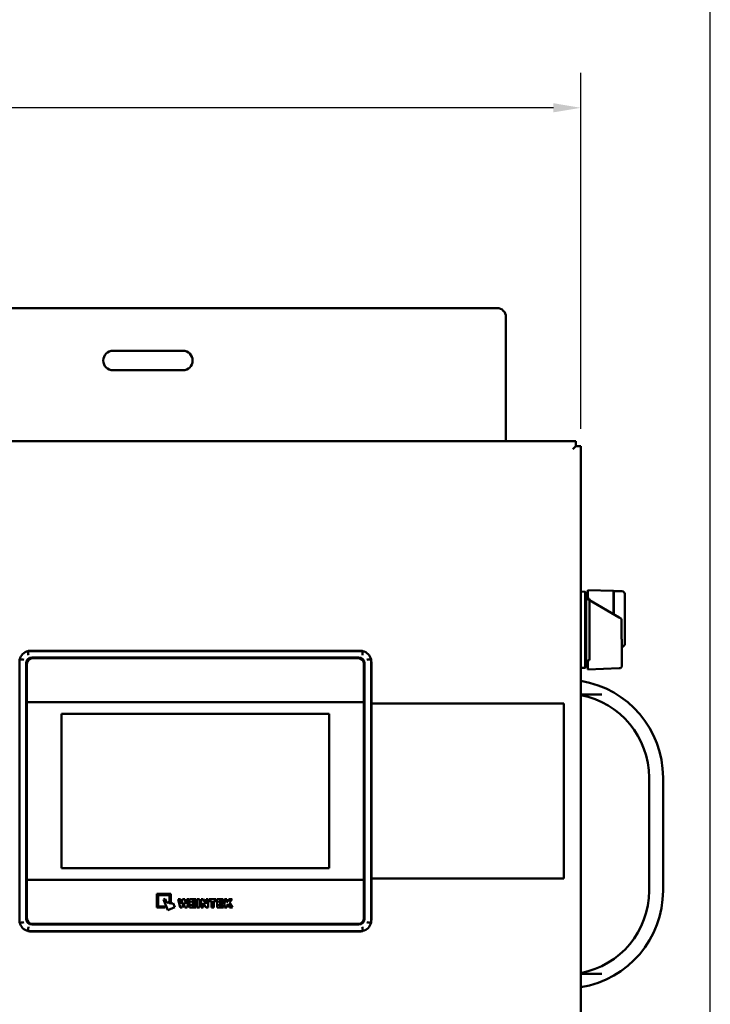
# Model space of a CAD drawing. Header units: inches. Extents: x 0 to 136, y 2 to 86.
# Tile 11 of 27: x 37 to 47, y 58 to 72. Entities that reach past the tile are written whole.
import ezdxf

# ---------------------------------------------------------------- set-up
doc = ezdxf.new("R2010")
doc.units = ezdxf.units.IN
doc.header["$LTSCALE"] = 4
doc.header["$MEASUREMENT"] = 0
doc.layers.add('Dimension (ANSI)', color=7, linetype='Continuous', lineweight=25)
doc.layers.add('Visible (ANSI)', color=7, linetype='Continuous', lineweight=50)
doc.styles.add('Dimension Text', font='tahoma.ttf')
doc.dimstyles.new('Dual Dimension', dxfattribs={"dimscale": 4, "dimtxt": 0.12, "dimasz": 0.098425, "dimexe": 0.125, "dimexo": 0.0625, "dimgap": 0.031496, "dimtad": 0, "dimtih": 1, "dimtoh": 1, "dimrnd": 1e-08, "dimzin": 4, "dimdsep": 46, "dimtxsty": 'Dimension Text', "dimcen": 0.09, "dimdle": 0.393701, "dimclrd": 256, "dimclre": 256, "dimclrt": 256, "dimadec": 0, "dimazin": 1, "dimtfac": 1, "dimtofl": 0, "dimtmove": 0, "dimatfit": 3, "dimfxl": 1, "dimtolj": 1, "dimtzin": 4, "dimlwd": -1, "dimlwe": -1, "dimarcsym": 0})

# ---------------------------------------------------------------- blocks, each defined once
blk = doc.blocks.new('*D8')
at = {"layer": 'Defpoints', "color": 0, "transparency": 16777216}
for p in [(45.089, 70.601), (16.706, 65.757), (45.089, 65.757)]:
    blk.add_point(p, dxfattribs=at)
at = {"layer": 'Dimension (ANSI)', "transparency": 16777216}
for p, q in [((16.706, 66.007), (16.706, 71.101)), ((45.089, 66.007), (45.089, 71.101)), ((17.099, 70.601), (28.662, 70.601)), ((44.695, 70.601), (33.132, 70.601))]:
    blk.add_line(p, q, dxfattribs=at)
for points in [[(17.099, 70.667), (17.099, 70.536), (16.706, 70.601)], [(44.695, 70.667), (44.695, 70.536), (45.089, 70.601)]]:
    blk.add_solid(points, dxfattribs=at)
at = {"layer": 'Dimension (ANSI)', "transparency": 16777216, "insert": (30.897, 70.601), "char_height": 0.48, "attachment_point": 5, "style": 'Dimension Text'}
blk.add_mtext('\\A1;{\\H3.0x;(}\\S28.38^ 720.9 mm;{\\H3.0x;)}', dxfattribs=at)
blk = doc.blocks.new('*D12')
at = {"layer": 'Defpoints', "color": 0, "transparency": 16777216}
for p in [(46.942, 73.527), (15.515, 61.016), (46.942, 56.194)]:
    blk.add_point(p, dxfattribs=at)
at = {"layer": 'Dimension (ANSI)', "transparency": 16777216}
for p, q in [((15.515, 61.266), (15.515, 74.027)), ((46.942, 56.444), (46.942, 74.027)), ((15.908, 73.527), (28.993, 73.527)), ((46.548, 73.527), (33.463, 73.527))]:
    blk.add_line(p, q, dxfattribs=at)
for points in [[(15.908, 73.592), (15.908, 73.461), (15.515, 73.527)], [(46.548, 73.592), (46.548, 73.461), (46.942, 73.527)]]:
    blk.add_solid(points, dxfattribs=at)
at = {"layer": 'Dimension (ANSI)', "transparency": 16777216, "insert": (31.228, 73.527), "char_height": 0.48, "attachment_point": 5, "style": 'Dimension Text'}
blk.add_mtext('\\A1;{\\H3.0x;(}\\S31.43^ 798.3 mm;{\\H3.0x;)}', dxfattribs=at)

msp = doc.modelspace()

# ---------------------------------------------------------------- linework, layer by layer
at = {"layer": 'Visible (ANSI)'}
for p, q in [((43.89, 67.734), (17.89, 67.734)), ((44.015, 65.831), (44.015, 67.609)), ((38.39, 67.124), (39.39, 67.124)), ((39.39, 66.844), (38.39, 66.844)), ((16.78, 65.831), (45.015, 65.831)), ((45.015, 65.831), (45.015, 65.757)), ((45.015, 65.757), (44.975, 65.717)), ((45.015, 65.757), (44.975, 65.717)), ((45.089, 65.757), (45.015, 65.757)), ((45.089, 65.757), (45.089, 26.507)), ((45.189, 63.698), (45.189, 63.572)), ((45.189, 63.698), (45.555, 63.687)), ((45.149, 63.675), (45.089, 63.677)), ((45.149, 62.588), (45.149, 63.675)), ((45.165, 63.658), (45.149, 63.675)), ((45.165, 62.604), (45.165, 63.658)), ((45.189, 63.592), (45.165, 63.592)), ((45.191, 63.566), (45.189, 63.567)), ((45.189, 63.567), (45.189, 63.566)), ((45.189, 63.566), (45.191, 63.566)), ((45.212, 63.572), (45.212, 62.696)), ((45.639, 63.307), (45.212, 63.553)), ((45.555, 63.355), (45.555, 63.687)), ((45.559, 63.659), (45.555, 63.659)), ((45.559, 63.564), (45.559, 63.683)), ((45.677, 63.683), (45.559, 63.683)), ((45.559, 63.564), (45.559, 63.353)), ((45.716, 63.643), (45.716, 63.564)), ((45.716, 63.564), (45.716, 63.005)), ((45.639, 63.307), (45.672, 63.288)), ((45.672, 63.005), (45.672, 63.288)), ((45.716, 63.005), (45.716, 62.927)), ((45.677, 62.942), (45.677, 62.718)), ((37.053, 58.937), (37.053, 62.71)), ((37.171, 62.827), (41.967, 62.827)), ((37.207, 62.831), (41.931, 62.831)), ((37.226, 62.733), (41.911, 62.733)), ((37.236, 62.723), (41.902, 62.723)), ((42.084, 62.71), (42.084, 58.937)), ((45.677, 62.618), (45.677, 62.718)), ((37.147, 58.992), (37.147, 62.654)), ((37.157, 62.093), (37.157, 62.644)), ((41.98, 62.644), (41.98, 62.093)), ((41.991, 62.654), (41.991, 58.992)), ((42.089, 62.673), (42.089, 58.973)), ((45.149, 62.588), (45.089, 62.586)), ((45.165, 62.604), (45.149, 62.588)), ((45.189, 62.671), (45.165, 62.671)), ((45.189, 62.697), (45.189, 62.564)), ((45.639, 62.579), (45.189, 62.564)), ((45.387, 62.206), (45.089, 62.206)), ((37.157, 62.093), (37.157, 59.553)), ((41.98, 62.093), (37.157, 62.093)), ((41.98, 59.553), (41.98, 62.093)), ((44.844, 62.075), (42.089, 62.075)), ((44.844, 59.572), (44.844, 62.075)), ((37.652, 59.717), (37.652, 61.929)), ((37.652, 61.929), (41.486, 61.929)), ((41.486, 61.929), (41.486, 59.717)), ((46.065, 59.397), (46.065, 61.016)), ((46.265, 61.016), (46.265, 59.397)), ((41.486, 59.717), (37.652, 59.717)), ((41.98, 59.553), (37.157, 59.553)), ((37.157, 59.553), (37.157, 59.002)), ((41.98, 59.002), (41.98, 59.553)), ((42.089, 59.572), (44.844, 59.572)), ((39.019, 59.154), (39.019, 59.351)), ((39.019, 59.351), (39.216, 59.351)), ((39.035, 59.335), (39.035, 59.17)), ((39.2, 59.335), (39.035, 59.335)), ((39.2, 59.233), (39.2, 59.335)), ((39.216, 59.351), (39.216, 59.233)), ((39.111, 59.271), (39.136, 59.281)), ((39.173, 59.117), (39.111, 59.271)), ((39.136, 59.281), (39.16, 59.223)), ((39.16, 59.223), (39.185, 59.233)), ((39.185, 59.233), (39.193, 59.215)), ((39.193, 59.215), (39.218, 59.225)), ((39.216, 59.233), (39.2, 59.233)), ((39.218, 59.225), (39.226, 59.207)), ((39.226, 59.207), (39.251, 59.217)), ((39.251, 59.217), (39.275, 59.159)), ((39.349, 59.154), (39.325, 59.275)), ((39.325, 59.275), (39.356, 59.275)), ((39.356, 59.275), (39.368, 59.207)), ((39.368, 59.207), (39.385, 59.275)), ((39.401, 59.23), (39.382, 59.154)), ((39.385, 59.275), (39.416, 59.275)), ((39.42, 59.154), (39.401, 59.23)), ((39.416, 59.275), (39.433, 59.207)), ((39.433, 59.207), (39.445, 59.275)), ((39.445, 59.275), (39.477, 59.275)), ((39.477, 59.275), (39.453, 59.154)), ((39.484, 59.154), (39.484, 59.275)), ((39.484, 59.275), (39.574, 59.275)), ((39.518, 59.249), (39.518, 59.23)), ((39.574, 59.249), (39.518, 59.249)), ((39.518, 59.23), (39.57, 59.23)), ((39.518, 59.205), (39.518, 59.181)), ((39.57, 59.205), (39.518, 59.205)), ((39.57, 59.23), (39.57, 59.205)), ((39.574, 59.275), (39.574, 59.249)), ((39.592, 59.154), (39.592, 59.275)), ((39.592, 59.275), (39.626, 59.275)), ((39.626, 59.275), (39.626, 59.154)), ((39.65, 59.154), (39.65, 59.275)), ((39.65, 59.275), (39.681, 59.275)), ((39.681, 59.275), (39.722, 59.208)), ((39.682, 59.22), (39.682, 59.154)), ((39.722, 59.154), (39.682, 59.22)), ((39.722, 59.275), (39.754, 59.275)), ((39.722, 59.208), (39.722, 59.275)), ((39.754, 59.275), (39.754, 59.154)), ((39.765, 59.245), (39.765, 59.275)), ((39.765, 59.275), (39.867, 59.275)), ((39.799, 59.245), (39.765, 59.245)), ((39.799, 59.154), (39.799, 59.245)), ((39.833, 59.245), (39.833, 59.154)), ((39.867, 59.245), (39.833, 59.245)), ((39.867, 59.275), (39.867, 59.245)), ((39.879, 59.154), (39.879, 59.275)), ((39.879, 59.275), (39.969, 59.275)), ((39.912, 59.249), (39.912, 59.23)), ((39.969, 59.249), (39.912, 59.249)), ((39.912, 59.23), (39.964, 59.23)), ((39.912, 59.205), (39.912, 59.181)), ((39.964, 59.205), (39.912, 59.205)), ((39.964, 59.23), (39.964, 59.205)), ((39.969, 59.275), (39.969, 59.249)), ((39.985, 59.154), (39.985, 59.275)), ((39.985, 59.275), (40.019, 59.275)), ((40.019, 59.229), (40.054, 59.275)), ((40.019, 59.275), (40.019, 59.229)), ((40.036, 59.204), (40.019, 59.183)), ((40.059, 59.154), (40.036, 59.204)), ((40.054, 59.275), (40.098, 59.275)), ((40.098, 59.275), (40.059, 59.229)), ((40.059, 59.229), (40.1, 59.154)), ((39.137, 59.154), (39.019, 59.154)), ((39.035, 59.17), (39.137, 59.17)), ((39.137, 59.17), (39.137, 59.154)), ((39.275, 59.159), (39.173, 59.117)), ((39.382, 59.154), (39.349, 59.154)), ((39.453, 59.154), (39.42, 59.154)), ((39.576, 59.154), (39.484, 59.154)), ((39.518, 59.181), (39.576, 59.181)), ((39.576, 59.181), (39.576, 59.154)), ((39.626, 59.154), (39.592, 59.154)), ((39.682, 59.154), (39.65, 59.154)), ((39.754, 59.154), (39.722, 59.154)), ((39.833, 59.154), (39.799, 59.154)), ((39.97, 59.154), (39.879, 59.154)), ((39.912, 59.181), (39.97, 59.181)), ((39.97, 59.181), (39.97, 59.154)), ((40.019, 59.154), (39.985, 59.154)), ((40.019, 59.183), (40.019, 59.154)), ((40.1, 59.154), (40.059, 59.154)), ((41.911, 58.913), (37.226, 58.913)), ((37.236, 58.923), (41.902, 58.923)), ((37.171, 58.819), (41.967, 58.819)), ((41.931, 58.815), (37.207, 58.815)), ((41.967, 58.819), (41.967, 58.819)), ((45.089, 58.206), (45.387, 58.206))]:
    msp.add_line(p, q, dxfattribs=at)
for centre, radius, start, end in [((43.89, 67.609), 0.125, 0, 90), ((38.39, 66.984), 0.14, 90, 270), ((39.39, 66.984), 0.14, 270, 90), ((45.677, 63.643), 0.0394, 0, 90), ((45.677, 62.927), 0.0394, 270, 0), ((37.207, 62.673), 0.157, 103.2655, 166.743), ((37.226, 62.654), 0.0794, 90, 180), ((37.236, 62.644), 0.0787, 90, 180), ((41.902, 62.644), 0.0787, 0, 90), ((41.911, 62.654), 0.0794, 0, 90), ((41.931, 62.673), 0.157, 13.257, 76.7345), ((41.931, 62.673), 0.157, 0, 13.257), ((44.865, 61.016), 1.4, 0, 80.7931), ((44.865, 61.016), 1.2, 0, 79.2417), ((44.865, 59.397), 1.4, 279.2069, 0), ((44.865, 59.397), 1.2, 280.7583, 0), ((37.207, 58.973), 0.157, 193.257, 256.7523), ((37.226, 58.992), 0.0794, 180, 270), ((37.236, 59.002), 0.0787, 180, 270), ((41.902, 59.002), 0.0787, 270, 0), ((41.911, 58.992), 0.0794, 270, 0), ((41.931, 58.973), 0.157, 283.2477, 346.743), ((41.931, 58.973), 0.157, 346.743, 0)]:
    msp.add_arc(centre, radius, start, end, dxfattribs=at)
for points, knots in [([(45.212, 63.572), (45.208, 63.572), (45.205, 63.572), (45.197, 63.572), (45.193, 63.572), (45.189, 63.572)], [-0.06004043, -0.06004043, -0.06004043, -0.06004043, -0.0300204, -0.0300204, -0.00000101, -0.00000101, -0.00000101, -0.00000101]), ([(45.672, 63.005), (45.672, 62.994), (45.674, 62.981), (45.676, 62.96), (45.677, 62.95), (45.677, 62.942)], [0.3466296, 0.3466296, 0.3466296, 0.3466296, 0.4359606, 0.4359606, 0.5090236, 0.5090236, 0.5090236, 0.5090236]), ([(37.053, 62.71), (37.053, 62.71), (37.055, 62.709), (37.061, 62.709), (37.065, 62.708), (37.076, 62.707), (37.082, 62.706), (37.096, 62.704), (37.104, 62.703), (37.112, 62.702), (37.112, 62.702), (37.112, 62.702)], [0.2366212, 0.2366212, 0.2366212, 0.2366212, 0.2948752, 0.2948752, 0.3533067, 0.3533067, 0.4121348, 0.4121348, 0.4732425, 0.4732425, 0.4741007, 0.4741007, 0.4741007, 0.4741007]), ([(37.171, 62.827), (37.171, 62.827), (37.171, 62.827), (37.171, 62.827), (37.171, 62.827), (37.172, 62.827), (37.172, 62.827), (37.172, 62.827), (37.172, 62.827), (37.173, 62.827), (37.173, 62.827), (37.173, 62.827), (37.173, 62.827), (37.173, 62.827), (37.174, 62.827), (37.174, 62.827), (37.174, 62.828), (37.174, 62.828), (37.175, 62.828), (37.175, 62.828), (37.175, 62.828), (37.175, 62.828), (37.176, 62.828), (37.176, 62.828), (37.176, 62.828), (37.177, 62.828), (37.177, 62.828), (37.177, 62.828), (37.177, 62.828), (37.178, 62.828), (37.178, 62.828), (37.178, 62.828), (37.178, 62.828), (37.179, 62.828), (37.179, 62.828), (37.179, 62.828), (37.18, 62.829), (37.18, 62.829), (37.18, 62.829), (37.18, 62.829), (37.181, 62.829), (37.181, 62.829), (37.181, 62.829), (37.182, 62.829), (37.182, 62.829), (37.182, 62.829), (37.183, 62.829), (37.183, 62.829), (37.183, 62.829), (37.184, 62.829), (37.184, 62.829), (37.185, 62.829), (37.185, 62.829), (37.185, 62.829), (37.186, 62.829), (37.186, 62.83), (37.186, 62.83), (37.187, 62.83), (37.187, 62.83), (37.188, 62.83), (37.188, 62.83), (37.189, 62.83), (37.189, 62.83), (37.189, 62.83), (37.19, 62.83), (37.19, 62.83), (37.191, 62.83), (37.191, 62.83), (37.192, 62.83), (37.192, 62.83), (37.193, 62.83), (37.194, 62.83), (37.194, 62.83), (37.195, 62.83), (37.195, 62.83), (37.196, 62.831), (37.197, 62.831), (37.198, 62.831), (37.198, 62.831), (37.199, 62.831), (37.2, 62.831), (37.201, 62.831), (37.202, 62.831), (37.204, 62.831), (37.205, 62.831), (37.206, 62.831), (37.207, 62.831)], [0, 0, 0, 0, 0.013869, 0.023776, 0.035664, 0.047552, 0.05944, 0.071329, 0.083217, 0.095105, 0.106993, 0.118881, 0.130769, 0.142657, 0.154545, 0.166433, 0.178321, 0.190209, 0.202097, 0.213986, 0.225874, 0.237762, 0.24965, 0.261539, 0.273427, 0.285316, 0.297204, 0.309093, 0.320982, 0.33287, 0.344759, 0.356648, 0.368537, 0.380426, 0.392315, 0.404205, 0.416094, 0.427984, 0.439873, 0.451763, 0.463653, 0.475543, 0.487433, 0.499323, 0.511213, 0.523104, 0.534994, 0.546885, 0.558776, 0.570667, 0.582559, 0.59445, 0.606342, 0.618234, 0.630127, 0.642019, 0.653912, 0.665805, 0.677698, 0.689592, 0.701486, 0.713381, 0.725275, 0.737171, 0.749066, 0.760962, 0.772859, 0.784756, 0.796654, 0.808553, 0.820453, 0.832354, 0.844257, 0.85616, 0.868057, 0.879929, 0.891761, 0.903572, 0.915435, 0.927449, 0.939629, 0.951868, 0.964, 0.975964, 0.985877, 1, 1, 1, 1]), ([(37.178, 62.768), (37.177, 62.774), (37.176, 62.784), (37.174, 62.798), (37.173, 62.81), (37.172, 62.819), (37.171, 62.825), (37.171, 62.827), (37.171, 62.827)], [0, 0, 0, 0, 0.1951869, 0.3343047, 0.5009813, 0.667391, 0.8059716, 0.9999999, 0.9999999, 0.9999999, 0.9999999]), ([(41.931, 62.831), (41.932, 62.831), (41.933, 62.831), (41.934, 62.831), (41.935, 62.831), (41.937, 62.831), (41.938, 62.831), (41.939, 62.831), (41.939, 62.831), (41.94, 62.831), (41.941, 62.831), (41.942, 62.831), (41.942, 62.83), (41.943, 62.83), (41.944, 62.83), (41.944, 62.83), (41.945, 62.83), (41.946, 62.83), (41.946, 62.83), (41.947, 62.83), (41.947, 62.83), (41.948, 62.83), (41.948, 62.83), (41.948, 62.83), (41.949, 62.83), (41.949, 62.83), (41.95, 62.83), (41.95, 62.83), (41.951, 62.83), (41.951, 62.83), (41.951, 62.83), (41.952, 62.83), (41.952, 62.829), (41.953, 62.829), (41.953, 62.829), (41.953, 62.829), (41.954, 62.829), (41.954, 62.829), (41.955, 62.829), (41.955, 62.829), (41.955, 62.829), (41.956, 62.829), (41.956, 62.829), (41.956, 62.829), (41.957, 62.829), (41.957, 62.829), (41.957, 62.829), (41.957, 62.829), (41.958, 62.829), (41.958, 62.829), (41.958, 62.829), (41.959, 62.828), (41.959, 62.828), (41.959, 62.828), (41.96, 62.828), (41.96, 62.828), (41.96, 62.828), (41.96, 62.828), (41.961, 62.828), (41.961, 62.828), (41.961, 62.828), (41.961, 62.828), (41.962, 62.828), (41.962, 62.828), (41.962, 62.828), (41.963, 62.828), (41.963, 62.828), (41.963, 62.828), (41.963, 62.828), (41.964, 62.828), (41.964, 62.827), (41.964, 62.827), (41.964, 62.827), (41.965, 62.827), (41.965, 62.827), (41.965, 62.827), (41.965, 62.827), (41.966, 62.827), (41.966, 62.827), (41.966, 62.827), (41.966, 62.827), (41.967, 62.827), (41.967, 62.827), (41.967, 62.827), (41.967, 62.827), (41.967, 62.827)], [0, 0, 0, 0, 0.014214, 0.024322, 0.036444, 0.04856, 0.060666, 0.072767, 0.08486, 0.096943, 0.109015, 0.121079, 0.13314, 0.145198, 0.157254, 0.169307, 0.181358, 0.193407, 0.205454, 0.2175, 0.229546, 0.24159, 0.253635, 0.265678, 0.277722, 0.289765, 0.301807, 0.313849, 0.325891, 0.337932, 0.349973, 0.362014, 0.374055, 0.386095, 0.398136, 0.410176, 0.422215, 0.434255, 0.446295, 0.458334, 0.470373, 0.482412, 0.49445, 0.506489, 0.518527, 0.530566, 0.542604, 0.554642, 0.56668, 0.578717, 0.590755, 0.602793, 0.61483, 0.626867, 0.638905, 0.650942, 0.662979, 0.675016, 0.687053, 0.69909, 0.711127, 0.723163, 0.7352, 0.747237, 0.759273, 0.77131, 0.783346, 0.795383, 0.807419, 0.819456, 0.831492, 0.843528, 0.855565, 0.867601, 0.879638, 0.891674, 0.90371, 0.915746, 0.927783, 0.939819, 0.951855, 0.963891, 0.975928, 0.985958, 1, 1, 1, 1]), ([(41.967, 62.827), (41.967, 62.827), (41.967, 62.826), (41.967, 62.821), (41.966, 62.814), (41.964, 62.805), (41.963, 62.794), (41.961, 62.782), (41.96, 62.773), (41.96, 62.768)], [0.0000003, 0.0000003, 0.0000003, 0.0000003, 0.1662714, 0.2850324, 0.427626, 0.5704128, 0.7133999, 0.8327057, 1, 1, 1, 1]), ([(42.025, 62.702), (42.025, 62.702), (42.026, 62.702), (42.034, 62.703), (42.041, 62.704), (42.056, 62.706), (42.062, 62.707), (42.073, 62.708), (42.077, 62.709), (42.083, 62.709), (42.084, 62.71), (42.084, 62.71)], [-0.0008582, -0.0008582, -0.0008582, -0.0008582, 0, 0, 0.0611077, 0.0611077, 0.1199358, 0.1199358, 0.1783673, 0.1783673, 0.2366213, 0.2366213, 0.2366213, 0.2366213]), ([(45.189, 62.697), (45.193, 62.697), (45.197, 62.696), (45.205, 62.696), (45.208, 62.696), (45.212, 62.696)], [-0.06003988, -0.06003988, -0.06003988, -0.06003988, -0.03002091, -0.03002091, -0.000001, -0.000001, -0.000001, -0.000001]), ([(45.677, 62.618), (45.677, 62.616), (45.677, 62.613), (45.676, 62.607), (45.674, 62.603), (45.67, 62.596), (45.668, 62.592), (45.661, 62.587), (45.658, 62.584), (45.649, 62.58), (45.644, 62.579), (45.639, 62.579)], [0, 0, 0, 0, 0.0184322, 0.0184322, 0.0500649, 0.0500649, 0.0816976, 0.0816976, 0.1133302, 0.1133302, 0.1531598, 0.1531598, 0.1531598, 0.1531598]), ([(37.112, 58.944), (37.112, 58.944), (37.112, 58.944), (37.104, 58.943), (37.096, 58.942), (37.082, 58.94), (37.076, 58.939), (37.065, 58.938), (37.061, 58.937), (37.055, 58.937), (37.053, 58.937), (37.053, 58.937)], [-0.0008582, -0.0008582, -0.0008582, -0.0008582, 0, 0, 0.0611077, 0.0611077, 0.1199358, 0.1199358, 0.1783673, 0.1783673, 0.2366212, 0.2366212, 0.2366212, 0.2366212]), ([(42.084, 58.937), (42.084, 58.937), (42.083, 58.937), (42.077, 58.937), (42.073, 58.938), (42.062, 58.939), (42.056, 58.94), (42.041, 58.942), (42.034, 58.943), (42.026, 58.944), (42.025, 58.944), (42.025, 58.944)], [0.2366212, 0.2366212, 0.2366212, 0.2366212, 0.2948752, 0.2948752, 0.3533067, 0.3533067, 0.4121348, 0.4121348, 0.4732425, 0.4732425, 0.4741007, 0.4741007, 0.4741007, 0.4741007]), ([(37.171, 58.819), (37.171, 58.819), (37.171, 58.821), (37.172, 58.827), (37.173, 58.836), (37.174, 58.848), (37.176, 58.862), (37.178, 58.872), (37.178, 58.878)], [0, 0, 0, 0, 0.194033, 0.332614, 0.499022, 0.665697, 0.804814, 1, 1, 1, 1]), ([(37.207, 58.815), (37.207, 58.815), (37.207, 58.815), (37.206, 58.815), (37.206, 58.815), (37.206, 58.815), (37.206, 58.815), (37.206, 58.815), (37.206, 58.815), (37.206, 58.815), (37.205, 58.815), (37.205, 58.815), (37.205, 58.815), (37.205, 58.815), (37.205, 58.815), (37.205, 58.815), (37.205, 58.815), (37.204, 58.815), (37.204, 58.815), (37.204, 58.815), (37.204, 58.815), (37.204, 58.815), (37.204, 58.815), (37.204, 58.815), (37.204, 58.815), (37.203, 58.815), (37.203, 58.815), (37.203, 58.815), (37.203, 58.815), (37.203, 58.815), (37.203, 58.815), (37.203, 58.815), (37.203, 58.815), (37.202, 58.815), (37.202, 58.815), (37.202, 58.815), (37.202, 58.815), (37.202, 58.815), (37.202, 58.815), (37.202, 58.815), (37.202, 58.815), (37.202, 58.815), (37.201, 58.815), (37.201, 58.815), (37.201, 58.815), (37.201, 58.815), (37.201, 58.815), (37.201, 58.815), (37.201, 58.815), (37.201, 58.815), (37.201, 58.815), (37.201, 58.815), (37.2, 58.815), (37.2, 58.815), (37.2, 58.815), (37.2, 58.815), (37.2, 58.815), (37.2, 58.815), (37.2, 58.815), (37.2, 58.815), (37.2, 58.815), (37.2, 58.815), (37.2, 58.815), (37.199, 58.815), (37.199, 58.815), (37.199, 58.815), (37.199, 58.815), (37.199, 58.815), (37.199, 58.815), (37.199, 58.815), (37.199, 58.815), (37.199, 58.815), (37.199, 58.815), (37.199, 58.815), (37.199, 58.815), (37.198, 58.815), (37.198, 58.815), (37.198, 58.815), (37.198, 58.815), (37.198, 58.815), (37.198, 58.815), (37.198, 58.815), (37.198, 58.815), (37.198, 58.815), (37.198, 58.815), (37.198, 58.815), (37.198, 58.815), (37.198, 58.815), (37.197, 58.815), (37.197, 58.815), (37.197, 58.815), (37.197, 58.815), (37.197, 58.815), (37.197, 58.815), (37.197, 58.815), (37.197, 58.815), (37.197, 58.815), (37.197, 58.815), (37.197, 58.815), (37.197, 58.815), (37.197, 58.815), (37.197, 58.815), (37.196, 58.815), (37.196, 58.815), (37.196, 58.815), (37.196, 58.815), (37.196, 58.815), (37.196, 58.815), (37.196, 58.815), (37.196, 58.815), (37.196, 58.816), (37.196, 58.816), (37.196, 58.816), (37.196, 58.816), (37.196, 58.816), (37.196, 58.816), (37.196, 58.816), (37.195, 58.816), (37.195, 58.816), (37.195, 58.816), (37.195, 58.816), (37.195, 58.816), (37.195, 58.816), (37.195, 58.816), (37.195, 58.816), (37.195, 58.816), (37.195, 58.816), (37.195, 58.816), (37.195, 58.816), (37.195, 58.816), (37.195, 58.816), (37.195, 58.816), (37.195, 58.816), (37.195, 58.816), (37.194, 58.816), (37.194, 58.816), (37.194, 58.816), (37.194, 58.816), (37.194, 58.816), (37.194, 58.816), (37.194, 58.816), (37.194, 58.816), (37.194, 58.816), (37.194, 58.816), (37.194, 58.816), (37.194, 58.816), (37.194, 58.816), (37.194, 58.816), (37.194, 58.816), (37.194, 58.816), (37.194, 58.816), (37.194, 58.816), (37.193, 58.816), (37.193, 58.816), (37.193, 58.816), (37.193, 58.816), (37.193, 58.816), (37.193, 58.816), (37.193, 58.816), (37.193, 58.816), (37.193, 58.816), (37.193, 58.816), (37.193, 58.816), (37.193, 58.816), (37.193, 58.816), (37.193, 58.816), (37.192, 58.816), (37.192, 58.816), (37.192, 58.816), (37.192, 58.816), (37.192, 58.816), (37.192, 58.816), (37.192, 58.816), (37.192, 58.816), (37.192, 58.816), (37.192, 58.816), (37.192, 58.816), (37.192, 58.816), (37.192, 58.816), (37.192, 58.816), (37.192, 58.816), (37.192, 58.816), (37.192, 58.816), (37.192, 58.816), (37.191, 58.816), (37.191, 58.816), (37.191, 58.816), (37.191, 58.816), (37.191, 58.816), (37.191, 58.816), (37.191, 58.816), (37.191, 58.816), (37.191, 58.816), (37.191, 58.816), (37.191, 58.816), (37.191, 58.816), (37.191, 58.816), (37.191, 58.816), (37.191, 58.816), (37.191, 58.816), (37.191, 58.816), (37.191, 58.816), (37.191, 58.816), (37.191, 58.816), (37.191, 58.816), (37.19, 58.816), (37.19, 58.816), (37.19, 58.816), (37.19, 58.816), (37.19, 58.816), (37.19, 58.816), (37.19, 58.816), (37.19, 58.816), (37.19, 58.816), (37.19, 58.816), (37.19, 58.816), (37.19, 58.816), (37.19, 58.816), (37.19, 58.816), (37.19, 58.816), (37.19, 58.816), (37.19, 58.816), (37.19, 58.816), (37.19, 58.816), (37.19, 58.816), (37.19, 58.816), (37.189, 58.816), (37.189, 58.816), (37.189, 58.816), (37.189, 58.816), (37.189, 58.816), (37.189, 58.816), (37.189, 58.816), (37.189, 58.816), (37.189, 58.816), (37.189, 58.816), (37.189, 58.816), (37.189, 58.816), (37.188, 58.816), (37.188, 58.816), (37.188, 58.816), (37.188, 58.816), (37.188, 58.816), (37.188, 58.816), (37.188, 58.816), (37.188, 58.816), (37.188, 58.816), (37.188, 58.816), (37.188, 58.816), (37.188, 58.816), (37.188, 58.816), (37.188, 58.816), (37.187, 58.816), (37.187, 58.816), (37.187, 58.816), (37.187, 58.816), (37.187, 58.816), (37.187, 58.816), (37.187, 58.816), (37.187, 58.816), (37.187, 58.816), (37.187, 58.816), (37.187, 58.816), (37.187, 58.816), (37.187, 58.816), (37.187, 58.816), (37.187, 58.816), (37.187, 58.816), (37.186, 58.816), (37.186, 58.816), (37.186, 58.816), (37.186, 58.816), (37.186, 58.816), (37.186, 58.816), (37.186, 58.816), (37.186, 58.816), (37.186, 58.816), (37.186, 58.816), (37.186, 58.817), (37.186, 58.817), (37.186, 58.817), (37.186, 58.817), (37.186, 58.817), (37.186, 58.817), (37.186, 58.817), (37.185, 58.817), (37.185, 58.817), (37.185, 58.817), (37.185, 58.817), (37.185, 58.817), (37.185, 58.817), (37.185, 58.817), (37.185, 58.817), (37.185, 58.817), (37.185, 58.817), (37.185, 58.817), (37.185, 58.817), (37.185, 58.817), (37.185, 58.817), (37.184, 58.817), (37.184, 58.817), (37.184, 58.817), (37.184, 58.817), (37.184, 58.817), (37.184, 58.817), (37.184, 58.817), (37.184, 58.817), (37.184, 58.817), (37.184, 58.817), (37.184, 58.817), (37.184, 58.817), (37.183, 58.817), (37.183, 58.817), (37.183, 58.817), (37.183, 58.817), (37.183, 58.817), (37.183, 58.817), (37.183, 58.817), (37.183, 58.817), (37.183, 58.817), (37.183, 58.817), (37.183, 58.817), (37.183, 58.817), (37.183, 58.817), (37.183, 58.817), (37.183, 58.817), (37.183, 58.817), (37.183, 58.817), (37.182, 58.817), (37.182, 58.817), (37.182, 58.817), (37.182, 58.817), (37.182, 58.817), (37.182, 58.817), (37.182, 58.817), (37.182, 58.817), (37.182, 58.817), (37.182, 58.817), (37.182, 58.817), (37.182, 58.817), (37.182, 58.817), (37.182, 58.817), (37.182, 58.817), (37.182, 58.817), (37.182, 58.817), (37.182, 58.817), (37.182, 58.817), (37.182, 58.817), (37.182, 58.817), (37.182, 58.817), (37.182, 58.817), (37.182, 58.817), (37.182, 58.817), (37.182, 58.817), (37.182, 58.817), (37.181, 58.817), (37.181, 58.817), (37.181, 58.817), (37.181, 58.817), (37.181, 58.817), (37.181, 58.817), (37.181, 58.817), (37.181, 58.817), (37.181, 58.817), (37.181, 58.817), (37.181, 58.817), (37.181, 58.817), (37.181, 58.817), (37.181, 58.817), (37.181, 58.817), (37.181, 58.817), (37.181, 58.817), (37.181, 58.817), (37.181, 58.817), (37.181, 58.817), (37.18, 58.817), (37.18, 58.817), (37.18, 58.817), (37.18, 58.817), (37.18, 58.817), (37.18, 58.817), (37.18, 58.817), (37.18, 58.817), (37.18, 58.817), (37.18, 58.817), (37.18, 58.817), (37.18, 58.817), (37.18, 58.817), (37.18, 58.817), (37.18, 58.817), (37.18, 58.817), (37.18, 58.817), (37.18, 58.818), (37.179, 58.818), (37.179, 58.818), (37.179, 58.818), (37.179, 58.818), (37.179, 58.818), (37.179, 58.818), (37.179, 58.818), (37.179, 58.818), (37.179, 58.818), (37.179, 58.818), (37.179, 58.818), (37.179, 58.818), (37.179, 58.818), (37.179, 58.818), (37.179, 58.818), (37.179, 58.818), (37.179, 58.818), (37.178, 58.818), (37.178, 58.818), (37.178, 58.818), (37.178, 58.818), (37.178, 58.818), (37.178, 58.818), (37.178, 58.818), (37.178, 58.818), (37.178, 58.818), (37.178, 58.818), (37.178, 58.818), (37.178, 58.818), (37.178, 58.818), (37.178, 58.818), (37.178, 58.818), (37.178, 58.818), (37.178, 58.818), (37.178, 58.818), (37.177, 58.818), (37.177, 58.818), (37.177, 58.818), (37.177, 58.818), (37.177, 58.818), (37.177, 58.818), (37.177, 58.818), (37.177, 58.818), (37.177, 58.818), (37.177, 58.818), (37.177, 58.818), (37.177, 58.818), (37.177, 58.818), (37.177, 58.818), (37.177, 58.818), (37.177, 58.818), (37.176, 58.818), (37.176, 58.818), (37.176, 58.818), (37.176, 58.818), (37.176, 58.818), (37.176, 58.818), (37.176, 58.818), (37.176, 58.818), (37.176, 58.818), (37.176, 58.818), (37.176, 58.818), (37.176, 58.818), (37.176, 58.818), (37.176, 58.818), (37.176, 58.818), (37.176, 58.818), (37.176, 58.818), (37.176, 58.818), (37.176, 58.818), (37.176, 58.818), (37.176, 58.818), (37.176, 58.818), (37.176, 58.818), (37.176, 58.818), (37.176, 58.818), (37.176, 58.818), (37.176, 58.818), (37.176, 58.818), (37.176, 58.818), (37.176, 58.818), (37.176, 58.818), (37.176, 58.818), (37.176, 58.818), (37.176, 58.818), (37.176, 58.818), (37.176, 58.818), (37.176, 58.818), (37.176, 58.818), (37.175, 58.818), (37.175, 58.818), (37.175, 58.818), (37.175, 58.818), (37.175, 58.818), (37.175, 58.818), (37.175, 58.818), (37.175, 58.818), (37.175, 58.818), (37.175, 58.818), (37.175, 58.818), (37.175, 58.818), (37.175, 58.818), (37.175, 58.818), (37.175, 58.818), (37.175, 58.818), (37.175, 58.818), (37.175, 58.818), (37.175, 58.818), (37.175, 58.818), (37.175, 58.818), (37.175, 58.818), (37.174, 58.818), (37.174, 58.818), (37.174, 58.819), (37.174, 58.819), (37.174, 58.819), (37.174, 58.819), (37.174, 58.819), (37.174, 58.819), (37.174, 58.819), (37.174, 58.819), (37.174, 58.819), (37.174, 58.819), (37.174, 58.819), (37.174, 58.819), (37.174, 58.819), (37.174, 58.819), (37.174, 58.819), (37.174, 58.819), (37.173, 58.819), (37.173, 58.819), (37.173, 58.819), (37.173, 58.819), (37.173, 58.819), (37.173, 58.819), (37.173, 58.819), (37.173, 58.819), (37.173, 58.819), (37.173, 58.819), (37.173, 58.819), (37.173, 58.819), (37.173, 58.819), (37.173, 58.819), (37.173, 58.819), (37.173, 58.819), (37.172, 58.819), (37.172, 58.819), (37.172, 58.819), (37.172, 58.819), (37.172, 58.819), (37.172, 58.819), (37.172, 58.819), (37.172, 58.819), (37.172, 58.819), (37.172, 58.819), (37.172, 58.819), (37.172, 58.819), (37.172, 58.819), (37.172, 58.819), (37.172, 58.819), (37.172, 58.819), (37.172, 58.819), (37.172, 58.819), (37.172, 58.819), (37.172, 58.819), (37.172, 58.819), (37.171, 58.819), (37.171, 58.819), (37.171, 58.819), (37.171, 58.819), (37.171, 58.819), (37.171, 58.819), (37.171, 58.819), (37.171, 58.819), (37.171, 58.819), (37.171, 58.819), (37.171, 58.819), (37.171, 58.819), (37.171, 58.819), (37.171, 58.819), (37.171, 58.819), (37.171, 58.819), (37.171, 58.819), (37.171, 58.819), (37.171, 58.819), (37.171, 58.819), (37.171, 58.819), (37.171, 58.819), (37.171, 58.819), (37.171, 58.819), (37.171, 58.819), (37.171, 58.819), (37.171, 58.819)], [0, 0, 0, 0, 0.0013305, 0.0022774, 0.0034109, 0.0045412, 0.0056689, 0.0067944, 0.0079184, 0.0090412, 0.0101631, 0.0112845, 0.0124057, 0.0135268, 0.0146482, 0.0157698, 0.0168919, 0.0180145, 0.0191376, 0.0202612, 0.0213853, 0.0225097, 0.0236344, 0.0247592, 0.0258839, 0.0270083, 0.0281323, 0.0292555, 0.0303779, 0.0314995, 0.0326204, 0.0337409, 0.0348609, 0.0359807, 0.0371004, 0.0382201, 0.0393397, 0.0404595, 0.0415793, 0.0426993, 0.0438195, 0.0449397, 0.0460601, 0.0471806, 0.0483011, 0.0494215, 0.0505419, 0.0516621, 0.0527821, 0.0539017, 0.0550211, 0.0561401, 0.057259, 0.0583776, 0.0594961, 0.0606144, 0.0617327, 0.0628509, 0.063969, 0.0650871, 0.0662052, 0.0673233, 0.0684414, 0.0695595, 0.0706776, 0.0717958, 0.0729139, 0.0740322, 0.0751504, 0.0762686, 0.0773869, 0.0785051, 0.0796233, 0.0807415, 0.0818596, 0.0829776, 0.0840956, 0.0852134, 0.0863311, 0.0874486, 0.0885659, 0.089683, 0.0907998, 0.0919165, 0.093033, 0.0941494, 0.0952655, 0.0963816, 0.0974975, 0.0986132, 0.0997289, 0.1008444, 0.1019599, 0.1030752, 0.1041905, 0.1053057, 0.1064209, 0.107536, 0.108651, 0.109766, 0.1108809, 0.1119959, 0.1131107, 0.1142256, 0.1153404, 0.1164552, 0.11757, 0.1186848, 0.1197995, 0.1209143, 0.122029, 0.1231437, 0.1242584, 0.1253731, 0.1264878, 0.1276024, 0.1287171, 0.1298317, 0.1309464, 0.132061, 0.1331755, 0.1342901, 0.1354046, 0.1365191, 0.1376336, 0.138748, 0.1398624, 0.1409768, 0.1420911, 0.1432054, 0.1443197, 0.1454339, 0.1465481, 0.1476623, 0.1487765, 0.1498907, 0.1510048, 0.152119, 0.1532331, 0.1543472, 0.1554612, 0.1565753, 0.1576893, 0.1588034, 0.1599174, 0.1610314, 0.1621453, 0.1632593, 0.1643732, 0.1654872, 0.1666011, 0.167715, 0.1688288, 0.1699427, 0.1710565, 0.1721703, 0.1732841, 0.1743979, 0.1755116, 0.1766253, 0.177739, 0.1788526, 0.1799662, 0.1810798, 0.183307, 0.187761, 0.1911013, 0.1922147, 0.1944415, 0.1955548, 0.1966682, 0.1977815, 0.1988949, 0.2000082, 0.2011215, 0.2022348, 0.2033481, 0.2044614, 0.2055747, 0.206688, 0.2078012, 0.2089145, 0.2100278, 0.211141, 0.2122542, 0.2133675, 0.2144807, 0.2155939, 0.2167071, 0.2178203, 0.2189335, 0.2200467, 0.2211599, 0.2222731, 0.2233863, 0.2244995, 0.2256126, 0.2267258, 0.227839, 0.2289521, 0.2300653, 0.2311784, 0.2322915, 0.2334047, 0.2345178, 0.2356309, 0.2367441, 0.2378572, 0.2389703, 0.2400834, 0.2411965, 0.2423096, 0.2434227, 0.2445358, 0.2456489, 0.246762, 0.2478751, 0.2489882, 0.2501013, 0.2512143, 0.2523274, 0.2534404, 0.2545535, 0.2556665, 0.2567796, 0.2590057, 0.2612317, 0.2634577, 0.2656838, 0.2679098, 0.2701357, 0.2723617, 0.2745877, 0.2768136, 0.2801525, 0.2823784, 0.2834913, 0.2857172, 0.2879431, 0.289056, 0.2901689, 0.2912819, 0.2923948, 0.2946206, 0.2979593, 0.3012979, 0.3035237, 0.3057495, 0.3079752, 0.3102009, 0.3124267, 0.3146524, 0.3168781, 0.3202166, 0.3213295, 0.3224423, 0.3235551, 0.324668, 0.3257808, 0.3268936, 0.3280065, 0.3291193, 0.3302321, 0.3335706, 0.3357962, 0.3380218, 0.3402474, 0.342473, 0.3446986, 0.3469242, 0.3491497, 0.3502625, 0.3513753, 0.352488, 0.3536008, 0.3547136, 0.3558263, 0.3602774, 0.3613901, 0.3636156, 0.3691793, 0.3702921, 0.3714048, 0.3725175, 0.3736303, 0.374743, 0.3780812, 0.3791939, 0.3836448, 0.3847575, 0.3880957, 0.3903211, 0.3925465, 0.3947719, 0.3958846, 0.3969973, 0.39811, 0.4036734, 0.4047861, 0.4070114, 0.4136875, 0.4148001, 0.4181381, 0.4192508, 0.4237014, 0.4248141, 0.428152, 0.4292647, 0.4303773, 0.4359405, 0.4370531, 0.440391, 0.4426163, 0.4448415, 0.4470668, 0.449292, 0.4515172, 0.4537425, 0.4548551, 0.4559677, 0.4570803, 0.4581929, 0.4593055, 0.4626433, 0.4637559, 0.4682062, 0.4693188, 0.4726565, 0.4737691, 0.4759943, 0.4771068, 0.4782194, 0.479332, 0.4804446, 0.4815571, 0.4826697, 0.4860074, 0.4871199, 0.4882325, 0.4893451, 0.4904576, 0.4915702, 0.4926827, 0.4937953, 0.4949078, 0.4960204, 0.4971329, 0.4982455, 0.499358, 0.5004706, 0.5015831, 0.5038082, 0.5071458, 0.5082583, 0.5093709, 0.5104834, 0.5115959, 0.5127085, 0.516046, 0.5171586, 0.5204962, 0.5216087, 0.5249462, 0.5260588, 0.5293963, 0.5316213, 0.5327339, 0.5371839, 0.5382964, 0.5394089, 0.5405214, 0.5416339, 0.5427464, 0.5449714, 0.5471964, 0.5494214, 0.5516464, 0.5538714, 0.5560964, 0.5583213, 0.5605463, 0.5627713, 0.5649962, 0.5672212, 0.5694461, 0.5716711, 0.573896, 0.576121, 0.5783459, 0.5805709, 0.5827958, 0.5850207, 0.5872457, 0.5894706, 0.5916955, 0.5972578, 0.5994827, 0.6017076, 0.6039325, 0.6061574, 0.6083823, 0.6106072, 0.6128321, 0.615057, 0.6172819, 0.6195068, 0.6217316, 0.6239565, 0.6261814, 0.6284063, 0.6306311, 0.632856, 0.6350809, 0.6373057, 0.6395306, 0.6417554, 0.6439803, 0.6462051, 0.64843, 0.6506548, 0.6517672, 0.6539921, 0.6562169, 0.6584417, 0.6606665, 0.6640038, 0.6651162, 0.6695658, 0.6706782, 0.6751278, 0.6762402, 0.6795774, 0.6806898, 0.6862518, 0.6873642, 0.6907013, 0.6918137, 0.6973757, 0.698488, 0.6996004, 0.7007128, 0.7096119, 0.7107243, 0.7140614, 0.7151738, 0.7207357, 0.721848, 0.7229604, 0.7240728, 0.7251852, 0.7262975, 0.7274099, 0.7296346, 0.7318594, 0.7329718, 0.7340841, 0.7351965, 0.7363089, 0.7374212, 0.7385336, 0.739646, 0.7407583, 0.7418707, 0.7429831, 0.7440954, 0.7452078, 0.7463202, 0.7474325, 0.7485449, 0.7496572, 0.7507696, 0.7518819, 0.7529943, 0.7541066, 0.755219, 0.7563313, 0.7574437, 0.758556, 0.7596684, 0.7607808, 0.7618931, 0.7630055, 0.7641178, 0.7652301, 0.7663425, 0.7674548, 0.7685672, 0.7696795, 0.7719042, 0.7752413, 0.7785783, 0.780803, 0.7830278, 0.7852525, 0.7874773, 0.7897021, 0.7919269, 0.7941517, 0.7963765, 0.7986014, 0.8008263, 0.8030512, 0.8052761, 0.8075011, 0.8097261, 0.8119511, 0.8141761, 0.8164011, 0.8186262, 0.8208513, 0.8230763, 0.8253014, 0.8275266, 0.8297517, 0.8330894, 0.834202, 0.8364271, 0.8408775, 0.8419901, 0.8453278, 0.8464404, 0.8497782, 0.8531159, 0.8542285, 0.8586788, 0.8609039, 0.8620165, 0.8653542, 0.8698043, 0.8709169, 0.8731419, 0.877592, 0.8787045, 0.8809295, 0.8853794, 0.8864919, 0.8887168, 0.8920541, 0.8953914, 0.899841, 0.9009534, 0.9020658, 0.9042906, 0.9076277, 0.9109648, 0.9131895, 0.9154142, 0.9176389, 0.9198635, 0.9220882, 0.9243129, 0.9265376, 0.9287623, 0.930987, 0.9332117, 0.9354365, 0.9376613, 0.9398861, 0.9421109, 0.9443358, 0.9465608, 0.9487858, 0.9510109, 0.953236, 0.9554613, 0.9576866, 0.959912, 0.9621376, 0.9643632, 0.966589, 0.9688149, 0.971041, 0.9732673, 0.9754937, 0.9777203, 0.9799471, 0.9821742, 0.9844014, 0.9866289, 0.9888567, 0.9910847, 0.9933131, 0.9955417, 0.9966562, 0.9977144, 0.9977144, 0.9977144, 0.9977144]), ([(41.967, 58.819), (41.967, 58.819), (41.967, 58.819), (41.967, 58.819), (41.966, 58.819), (41.966, 58.819), (41.966, 58.819), (41.966, 58.819), (41.965, 58.819), (41.965, 58.819), (41.965, 58.819), (41.965, 58.819), (41.964, 58.819), (41.964, 58.819), (41.964, 58.819), (41.964, 58.819), (41.963, 58.819), (41.963, 58.818), (41.963, 58.818), (41.963, 58.818), (41.962, 58.818), (41.962, 58.818), (41.962, 58.818), (41.962, 58.818), (41.961, 58.818), (41.961, 58.818), (41.961, 58.818), (41.961, 58.818), (41.96, 58.818), (41.96, 58.818), (41.96, 58.818), (41.96, 58.818), (41.959, 58.818), (41.959, 58.818), (41.959, 58.818), (41.958, 58.818), (41.958, 58.817), (41.958, 58.817), (41.957, 58.817), (41.957, 58.817), (41.957, 58.817), (41.957, 58.817), (41.956, 58.817), (41.956, 58.817), (41.956, 58.817), (41.955, 58.817), (41.955, 58.817), (41.955, 58.817), (41.954, 58.817), (41.954, 58.817), (41.953, 58.817), (41.953, 58.817), (41.953, 58.817), (41.952, 58.817), (41.952, 58.817), (41.951, 58.816), (41.951, 58.816), (41.951, 58.816), (41.95, 58.816), (41.95, 58.816), (41.949, 58.816), (41.949, 58.816), (41.948, 58.816), (41.948, 58.816), (41.948, 58.816), (41.947, 58.816), (41.947, 58.816), (41.946, 58.816), (41.946, 58.816), (41.945, 58.816), (41.944, 58.816), (41.944, 58.816), (41.943, 58.816), (41.942, 58.816), (41.942, 58.815), (41.941, 58.815), (41.94, 58.815), (41.939, 58.815), (41.939, 58.815), (41.938, 58.815), (41.937, 58.815), (41.935, 58.815), (41.934, 58.815), (41.933, 58.815), (41.932, 58.815), (41.931, 58.815)], [0.0018046, 0.0018046, 0.0018046, 0.0018046, 0.0140234, 0.0240417, 0.0360651, 0.0480901, 0.0601169, 0.0721452, 0.084175, 0.0962061, 0.1082385, 0.120272, 0.1323066, 0.1443421, 0.1563785, 0.1684157, 0.1804535, 0.1924919, 0.2045308, 0.2165701, 0.2286097, 0.2406495, 0.2526894, 0.2647294, 0.2767695, 0.2888094, 0.3008493, 0.312889, 0.3249284, 0.3369676, 0.3490065, 0.361045, 0.3730832, 0.3851211, 0.3971585, 0.4091956, 0.4212324, 0.4332688, 0.4453048, 0.4573406, 0.4693762, 0.4814116, 0.4934469, 0.5054822, 0.5175176, 0.5295531, 0.5415889, 0.5536251, 0.5656619, 0.5776994, 0.5897377, 0.6017771, 0.6138177, 0.6258598, 0.6379036, 0.6499492, 0.6619971, 0.6740473, 0.6861003, 0.6981563, 0.7102155, 0.7222775, 0.7343413, 0.7464053, 0.7584681, 0.7705285, 0.782586, 0.7946402, 0.8066914, 0.8187402, 0.830788, 0.8428366, 0.8548873, 0.8669404, 0.8789966, 0.8910564, 0.90312, 0.9151889, 0.927264, 0.9393492, 0.9514473, 0.9635644, 0.9756904, 0.9857991, 1, 1, 1, 1]), ([(41.959, 58.878), (41.96, 58.872), (41.962, 58.862), (41.963, 58.848), (41.965, 58.836), (41.966, 58.827), (41.967, 58.821), (41.967, 58.819), (41.967, 58.819)], [0, 0, 0, 0, 0.195185, 0.334303, 0.500977, 0.667386, 0.805966, 1, 1, 1, 1])]:
    msp.add_open_spline(points, degree=3, knots=knots, dxfattribs=at)
msp.add_open_spline([(37.171, 58.819), (37.171, 58.819), (37.171, 58.819), (37.171, 58.819)], degree=3, dxfattribs=at)

# ---------------------------------------------------------------- dimensions: what is measured, and where the dimension line sits
at = {"layer": 'Dimension (ANSI)'}
for base, p1, p2, text, picture, middle in [((46.942, 73.527), (15.515, 61.016), (46.942, 56.194), '{\\H3.0x;(}\\S<>^ 798.3 mm;{\\H3.0x;)}', '*D12', (31.228, 73.527)), ((45.089, 70.601), (16.706, 65.757), (45.089, 65.757), '{\\H3.0x;(}\\S<>^ 720.9 mm;{\\H3.0x;)}', '*D8', (30.897, 70.601))]:
    dim = msp.add_linear_dim(base=base, p1=p1, p2=p2, text=text, dimstyle='Dual Dimension', override={"dimgap": 0.031496, "dimtih": 0, "dimtoh": 0, "dimdec": 2, "dimpost": '\\X', "dimtol": 0, "dimlim": 0, "dimtp": 0, "dimtm": 0, "dimtdec": 2, "dimatfit": 1}, dxfattribs=at)
    dim.commit()
    dim.dimension.update_dxf_attribs({"geometry": picture, "text_midpoint": middle, "dimtype": 160})

doc.saveas('drawing.dxf')
